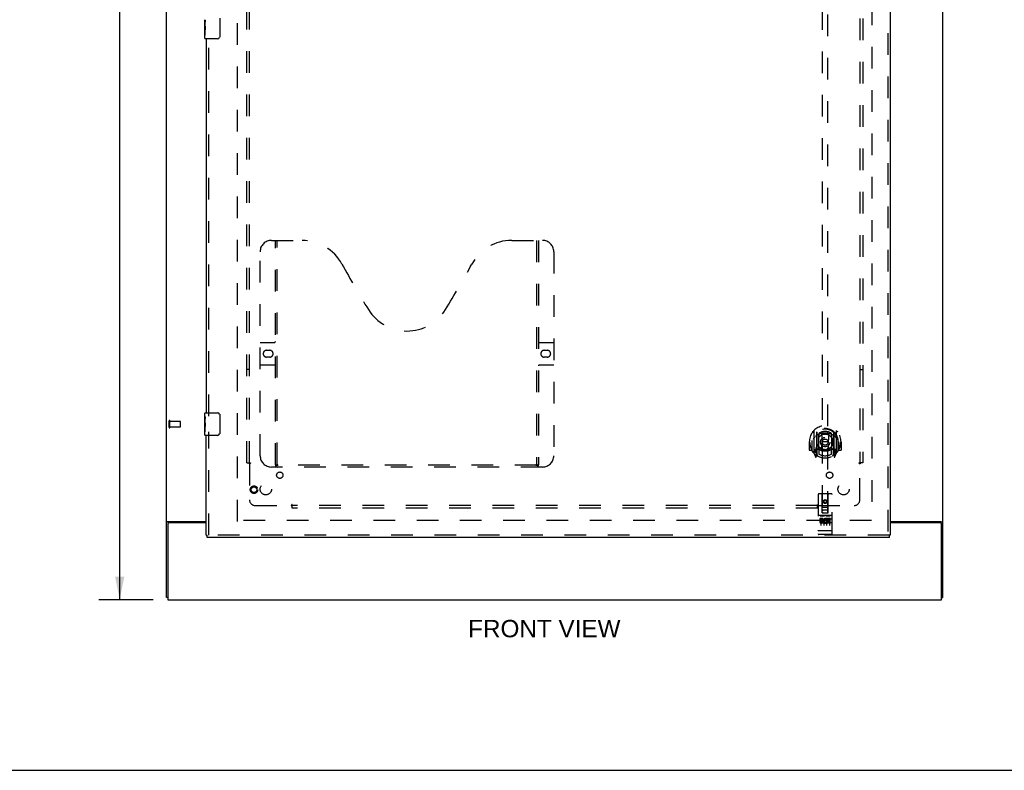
# Model space of a CAD drawing. Header units: inches. Extents: x 0 to 174, y 0 to 112.
# Tile 2 of 29: x 43 to 87, y 0 to 33. Entities that reach past the tile are written whole.
import ezdxf

# ---------------------------------------------------------------- set-up
doc = ezdxf.new("R2010")
doc.units = ezdxf.units.IN
doc.header["$LTSCALE"] = 9.560375
doc.header["$MEASUREMENT"] = 0
doc.linetypes.add('HIDDEN', pattern=[0.2, 0.1, -0.1])
doc.layers.get('0').update_dxf_attribs({"linetype": 'CONTINUOUS'})
for name, color, linetype in [('DEFAULT_2', 8, 'HIDDEN'), ('DIMENSIONS', 7, 'CONTINUOUS'), ('DOOR_ASSEMBLY', 7, 'CONTINUOUS'), ('SUBPANEL', 7, 'CONTINUOUS')]:
    doc.layers.add(name, color=color, linetype=linetype)
doc.styles.get("Standard").update_dxf_attribs({"font": 'arial.ttf'})
doc.dimstyles.new('DIMSTYLE_1', dxfattribs={"dimtxt": 0.766875, "dimasz": 1.0225, "dimexe": 0.09, "dimexo": 0.07, "dimgap": 0.0375, "dimtad": 0, "dimtih": 1, "dimtoh": 1, "dimzin": 4, "dimdsep": 46, "dimtxsty": 'Standard', "dimblk": '_FILLED', "dimblk1": '_FILLED', "dimblk2": '_FILLED', "dimcen": 0.09, "dimadec": 3, "dimazin": 1, "dimtfac": 1, "dimtdec": 3, "dimtofl": 0, "dimtmove": 0, "dimatfit": 3, "dimldrblk": '_FILLED', "dimfxl": 0, "dimtolj": 1, "dimtzin": 4, "dimarcsym": 0})

# ---------------------------------------------------------------- blocks, each defined once
blk = doc.blocks.new('_FILLED')
at = {"color": 0, "linetype": 'ByBlock'}
blk.add_solid([(0, 0), (-1, 0.2), (-1, -0.2)], dxfattribs=at)
blk = doc.blocks.new('*D9')
at = {"layer": 'DIMENSIONS', "color": 2, "linetype": 'Continuous'}
for p, q in [((49.34, 75.526), (46.95, 75.526)), ((47.87, 75.526), (47.87, 42.293)), ((47.87, 7.526), (47.87, 40.759)), ((49.34, 7.526), (46.95, 7.526))]:
    blk.add_line(p, q, dxfattribs=at)
at = {"layer": 'DIMENSIONS', "color": 2, "linetype": 'Continuous', "xscale": 1.0225, "yscale": 1.0225, "zscale": 1.0225}
for p, rotation in [((47.87, 75.526), 90), ((47.87, 7.526), 270)]:
    blk.add_blockref('_FILLED', p, dxfattribs=dict(at, rotation=rotation))
at = {"layer": 'DIMENSIONS', "color": 2, "linetype": 'Continuous', "insert": (47.87, 41.91), "char_height": 0.7669, "width": 2.67979, "attachment_point": 2, "line_spacing_factor": 0.9}
blk.add_mtext('68.00', dxfattribs=at)

msp = doc.modelspace()

# ---------------------------------------------------------------- linework, layer by layer
at = {"color": 3, "linetype": 'Continuous'}
for p, q in [((49.943, 7.63), (49.943, 75.422)), ((84.193, 7.63), (84.193, 75.422)), ((49.989, 10.963), (49.978, 10.959)), ((50.013, 10.974), (51.693, 10.974)), ((51.693, 10.922), (50.055, 10.922)), ((81.881, 10.974), (84.123, 10.974)), ((84.081, 10.922), (81.881, 10.922)), ((49.995, 10.862), (49.995, 7.526)), ((84.141, 7.526), (84.141, 10.862)), ((49.995, 7.526), (84.141, 7.526))]:
    msp.add_line(p, q, dxfattribs=at)
at = {"color": 7, "linetype": 'Continuous'}
for p, q in [((49.995, 7.63), (49.943, 7.63)), ((84.141, 7.63), (84.193, 7.63)), ((0, 0), (173.825, 0))]:
    msp.add_line(p, q, dxfattribs=at)
at = {"color": 3, "linetype": 'Continuous'}
for points in [[(49.978, 10.959), (49.974, 10.958), (49.971, 10.957), (49.967, 10.956), (49.964, 10.954), (49.961, 10.953), (49.958, 10.952), (49.956, 10.95), (49.953, 10.949), (49.951, 10.947), (49.949, 10.946), (49.948, 10.944), (49.946, 10.942), (49.945, 10.941), (49.944, 10.939), (49.944, 10.937), (49.943, 10.936), (49.943, 10.934)], [(50.013, 10.974), (50.011, 10.973), (50.009, 10.971), (50.007, 10.97), (50.004, 10.969), (50, 10.967), (49.997, 10.966), (49.993, 10.964), (49.989, 10.963)], [(84.123, 10.974), (84.125, 10.973), (84.128, 10.971), (84.13, 10.97), (84.133, 10.969), (84.136, 10.967), (84.14, 10.966), (84.143, 10.964), (84.147, 10.963), (84.159, 10.959)], [(84.159, 10.959), (84.162, 10.958), (84.166, 10.957), (84.169, 10.956), (84.173, 10.954), (84.175, 10.953), (84.178, 10.952), (84.181, 10.95), (84.183, 10.949), (84.186, 10.947), (84.187, 10.946), (84.189, 10.944), (84.19, 10.942), (84.191, 10.941), (84.192, 10.939), (84.193, 10.937), (84.193, 10.936), (84.193, 10.934)]]:
    msp.add_lwpolyline(points, dxfattribs=at)
for centre, start, end in [((50.055, 10.862), 90, 180), ((84.081, 10.862), 0, 90)]:
    msp.add_arc(centre, 0.06, start, end, dxfattribs=at)
at = {"layer": 'DEFAULT_2', "color": 8, "linetype": 'HIDDEN'}
for p, q in [((53.068, 10.974), (53.068, 72.078)), ((81.068, 72.078), (81.068, 10.974)), ((50.047, 15.134), (50.047, 15.418)), ((50.09, 15.134), (50.09, 15.418)), ((50.09, 15.4), (50.537, 15.4)), ((50.547, 15.162), (50.547, 15.39)), ((50.09, 15.152), (50.537, 15.152)), ((81.054, 11.026), (53.082, 11.026))]:
    msp.add_line(p, q, dxfattribs=at)
for centre, radius, start, end in [((50.069, 15.418), 0.0215, 360, 180), ((50.537, 15.39), 0.01, 360, 90), ((50.069, 15.134), 0.0215, 180, 0), ((50.537, 15.162), 0.01, 270, 0)]:
    msp.add_arc(centre, radius, start, end, dxfattribs=at)
at = {"layer": 'DOOR_ASSEMBLY', "color": 8, "linetype": 'HIDDEN'}
for p, q in [((81.777, 72.672), (81.777, 10.38)), ((78.881, 39.356), (78.881, 11.354)), ((79.131, 11.354), (79.131, 39.356)), ((51.797, 15.621), (51.797, 32.431)), ((54.567, 23.38), (55.922, 23.38)), ((54.742, 13.47), (54.742, 23.38)), ((54.822, 13.5), (54.822, 23.38)), ((65.172, 23.38), (66.527, 23.38)), ((66.272, 23.38), (66.272, 13.5)), ((66.352, 23.38), (66.352, 13.47)), ((54.067, 13.88), (54.067, 22.88)), ((67.027, 22.88), (67.027, 13.88)), ((54.067, 18.88), (54.702, 18.88)), ((66.392, 18.88), (67.027, 18.88)), ((54.354, 18.53), (54.491, 18.53)), ((66.604, 18.53), (66.741, 18.53)), ((54.702, 17.88), (54.067, 17.88)), ((54.491, 18.23), (54.354, 18.23)), ((67.027, 17.88), (66.392, 17.88)), ((66.741, 18.23), (66.604, 18.23)), ((51.797, 10.38), (51.797, 14.931)), ((78.506, 14.982), (78.506, 14.014)), ((78.623, 14.928), (78.623, 13.912)), ((78.631, 14.903), (78.631, 13.9)), ((78.723, 14.18), (78.723, 14.811)), ((78.731, 14.863), (78.731, 14.76)), ((78.843, 14.837), (78.873, 14.498)), ((79.169, 14.837), (79.138, 14.498)), ((79.281, 14.76), (79.281, 14.863)), ((79.288, 14.811), (79.288, 14.18)), ((79.381, 14.903), (79.381, 13.9)), ((79.388, 14.928), (79.388, 13.912)), ((79.506, 14.014), (79.506, 14.982)), ((78.321, 14.498), (78.306, 14.498)), ((78.306, 14.498), (78.306, 14.125)), ((78.423, 14.498), (78.438, 14.498)), ((78.423, 14.498), (78.423, 14.11)), ((78.431, 14.544), (78.431, 14.547)), ((78.431, 14.087), (78.431, 14.544)), ((78.843, 14.154), (78.873, 14.498)), ((79.138, 14.498), (78.873, 14.498)), ((79.169, 14.154), (79.138, 14.498)), ((79.588, 14.498), (79.573, 14.498)), ((79.581, 14.544), (79.581, 14.547)), ((79.581, 14.087), (79.581, 14.544)), ((79.588, 14.498), (79.588, 14.11)), ((79.706, 14.498), (79.691, 14.498)), ((79.706, 14.498), (79.706, 14.125)), ((78.423, 14.11), (78.321, 14.11)), ((78.423, 14.11), (78.431, 14.125)), ((78.51, 14.003), (78.58, 13.828)), ((78.623, 14.169), (78.563, 14.169)), ((78.563, 14.169), (78.563, 14.019)), ((78.563, 14.019), (78.631, 14.019)), ((78.601, 14.072), (78.572, 14.026)), ((78.602, 13.908), (78.606, 13.905)), ((78.609, 13.831), (78.623, 13.912)), ((78.701, 13.85), (78.631, 13.959)), ((78.633, 14.132), (78.633, 13.925)), ((78.723, 14.17), (78.651, 14.17)), ((78.719, 14.152), (78.653, 14.152)), ((78.731, 14.199), (78.731, 13.947)), ((79.281, 13.947), (79.281, 14.199)), ((79.361, 14.17), (79.288, 14.17)), ((79.358, 14.152), (79.293, 14.152)), ((79.381, 13.959), (79.311, 13.85)), ((79.378, 13.925), (79.378, 14.132)), ((79.381, 14.019), (79.448, 14.019)), ((79.448, 14.169), (79.388, 14.169)), ((79.388, 13.912), (79.403, 13.831)), ((79.409, 13.908), (79.41, 13.908)), ((79.41, 13.908), (79.41, 13.908)), ((79.41, 13.908), (79.41, 13.908)), ((79.44, 14.026), (79.411, 14.072)), ((79.431, 13.828), (79.501, 14.003)), ((79.448, 14.019), (79.448, 14.169)), ((79.58, 14.125), (79.588, 14.11)), ((79.691, 14.11), (79.588, 14.11)), ((66.527, 13.38), (54.567, 13.38)), ((66.269, 13.46), (54.826, 13.46)), ((79.288, 12.194), (78.723, 12.194)), ((78.693, 12.164), (78.693, 10.439)), ((78.879, 11.354), (78.876, 12.164)), ((79.006, 11.926), (78.943, 11.89)), ((78.943, 11.89), (78.953, 11.884)), ((78.943, 11.89), (78.943, 11.818)), ((78.943, 11.818), (78.953, 11.824)), ((78.943, 11.818), (79.006, 11.782)), ((79.006, 11.915), (78.953, 11.884)), ((78.953, 11.884), (78.953, 11.824)), ((78.953, 11.824), (79.006, 11.794)), ((79.068, 11.89), (79.006, 11.926)), ((79.006, 11.926), (79.006, 11.915)), ((79.058, 11.884), (79.006, 11.915)), ((79.006, 11.794), (79.058, 11.824)), ((79.006, 11.782), (79.068, 11.818)), ((79.006, 11.782), (79.006, 11.794)), ((79.068, 11.89), (79.058, 11.884)), ((79.058, 11.824), (79.058, 11.884)), ((79.068, 11.818), (79.058, 11.824)), ((79.068, 11.818), (79.068, 11.89)), ((79.132, 11.354), (79.136, 12.164)), ((79.318, 10.439), (79.318, 12.164)), ((78.878, 11.604), (79.133, 11.604)), ((78.879, 11.354), (78.901, 11.354)), ((78.901, 11.354), (79.111, 11.354)), ((79.091, 11.479), (78.921, 11.479)), ((79.111, 11.354), (79.132, 11.354)), ((79.288, 11.237), (78.723, 11.237)), ((78.861, 11.115), (78.769, 11.115)), ((78.769, 11.115), (78.769, 11.072)), ((78.861, 11.072), (78.769, 11.072)), ((78.795, 11.221), (78.967, 11.221)), ((78.818, 11.106), (78.818, 10.8)), ((78.865, 11.029), (78.819, 11.029)), ((78.861, 10.988), (78.833, 10.988)), ((78.925, 10.944), (78.833, 10.944)), ((78.925, 10.902), (78.833, 10.902)), ((78.925, 10.944), (78.925, 10.902)), ((78.943, 11.106), (78.943, 10.8)), ((79.045, 11.221), (79.217, 11.221)), ((79.057, 10.95), (79.074, 10.911)), ((79.068, 11.106), (79.068, 10.8)), ((79.082, 11.079), (79.069, 11.061)), ((79.078, 11.104), (79.082, 11.103)), ((79.238, 11.115), (79.082, 11.115)), ((79.082, 11.115), (79.082, 11.103)), ((79.082, 11.079), (79.082, 10.902)), ((79.238, 10.902), (79.082, 10.902)), ((79.238, 11.072), (79.124, 11.072)), ((79.124, 11.072), (79.124, 11.029)), ((79.216, 11.029), (79.124, 11.029)), ((79.216, 10.986), (79.124, 10.986)), ((79.124, 10.986), (79.124, 10.944)), ((79.238, 10.944), (79.124, 10.944)), ((79.193, 11.106), (79.193, 10.8)), ((79.216, 11.029), (79.216, 10.986)), ((79.238, 11.115), (79.238, 11.072)), ((79.238, 10.944), (79.238, 10.902)), ((78.711, 10.568), (78.71, 10.568)), ((78.711, 10.567), (78.711, 10.568)), ((78.712, 10.567), (78.711, 10.567)), ((78.713, 10.567), (78.712, 10.567)), ((78.715, 10.567), (78.714, 10.567)), ((78.716, 10.567), (78.715, 10.567)), ((78.717, 10.567), (78.716, 10.567)), ((78.718, 10.567), (78.717, 10.567)), ((78.717, 10.567), (78.717, 10.567)), ((78.719, 10.567), (78.718, 10.567)), ((78.72, 10.567), (78.719, 10.567)), ((78.721, 10.567), (78.72, 10.567)), ((78.722, 10.567), (78.721, 10.567)), ((78.723, 10.567), (78.722, 10.567)), ((79.289, 10.567), (78.723, 10.567)), ((78.723, 10.567), (78.723, 10.567)), ((79.289, 10.567), (79.29, 10.567)), ((79.29, 10.567), (79.291, 10.567)), ((79.29, 10.567), (79.29, 10.567)), ((79.291, 10.567), (79.292, 10.567)), ((79.292, 10.567), (79.293, 10.567)), ((79.293, 10.567), (79.294, 10.567)), ((79.294, 10.567), (79.295, 10.567)), ((79.295, 10.567), (79.296, 10.567)), ((79.295, 10.567), (79.295, 10.567)), ((79.296, 10.567), (79.297, 10.567)), ((79.297, 10.567), (79.298, 10.567)), ((79.298, 10.567), (79.299, 10.567)), ((79.299, 10.567), (79.3, 10.567)), ((79.299, 10.567), (79.299, 10.567)), ((79.3, 10.567), (79.301, 10.568)), ((79.301, 10.568), (79.302, 10.568)), ((79.302, 10.568), (79.302, 10.568)), ((81.839, 10.38), (51.735, 10.38)), ((79.288, 10.409), (78.723, 10.409))]:
    msp.add_line(p, q, dxfattribs=at)
at = {"layer": 'DOOR_ASSEMBLY', "color": 3, "linetype": 'Continuous'}
for p, q in [((81.881, 72.672), (81.881, 10.38)), ((51.693, 32.276), (51.693, 15.776)), ((51.693, 10.38), (51.693, 14.776)), ((81.839, 10.276), (51.735, 10.276))]:
    msp.add_line(p, q, dxfattribs=at)
at = {"layer": 'DOOR_ASSEMBLY', "color": 7, "linetype": 'Continuous'}
for p, q in [((51.633, 32.858), (51.633, 33.115)), ((51.639, 33.059), (51.633, 33.059)), ((51.64, 32.891), (51.64, 33.028)), ((52.288, 33.176), (52.288, 32.376)), ((51.633, 32.891), (51.64, 32.891)), ((51.633, 32.291), (51.633, 32.855)), ((51.635, 32.829), (51.633, 32.829)), ((51.633, 32.697), (51.639, 32.697)), ((51.633, 32.661), (51.64, 32.661)), ((51.633, 32.598), (51.64, 32.598)), ((51.64, 32.431), (51.64, 32.661)), ((51.633, 32.431), (51.64, 32.431)), ((52.188, 32.276), (51.648, 32.276)), ((51.633, 15.616), (51.633, 15.761)), ((51.648, 15.776), (52.188, 15.776)), ((52.288, 15.676), (52.288, 14.876)), ((51.633, 15.358), (51.633, 15.615)), ((51.639, 15.559), (51.633, 15.559)), ((51.633, 15.391), (51.64, 15.391)), ((51.633, 14.791), (51.633, 15.355)), ((51.635, 15.329), (51.633, 15.329)), ((51.64, 15.391), (51.64, 15.528)), ((51.633, 15.197), (51.639, 15.197)), ((51.633, 15.161), (51.64, 15.161)), ((51.633, 15.098), (51.64, 15.098)), ((51.633, 14.931), (51.64, 14.931)), ((51.64, 14.931), (51.64, 15.161)), ((52.188, 14.776), (51.648, 14.776)), ((51.693, 10.38), (51.735, 10.38)), ((51.735, 10.276), (51.735, 10.38)), ((81.881, 10.38), (81.839, 10.38)), ((81.839, 10.276), (81.839, 10.38))]:
    msp.add_line(p, q, dxfattribs=at)
for points in [[(51.633, 33.116), (51.634, 33.112), (51.634, 33.107), (51.634, 33.102), (51.635, 33.096), (51.636, 33.089), (51.637, 33.081), (51.638, 33.073), (51.639, 33.064)], [(51.639, 33.064), (51.639, 33.056), (51.64, 33.046), (51.64, 33.037), (51.64, 33.028)], [(51.633, 32.858), (51.634, 32.85), (51.634, 32.841), (51.635, 32.831)], [(51.635, 32.831), (51.636, 32.82), (51.637, 32.809), (51.638, 32.797), (51.638, 32.785), (51.639, 32.773), (51.64, 32.76), (51.64, 32.747), (51.64, 32.734), (51.64, 32.721), (51.64, 32.709), (51.639, 32.696), (51.638, 32.684), (51.638, 32.672)], [(52.288, 32.376), (52.288, 32.37), (52.287, 32.364), (52.287, 32.358), (52.285, 32.352), (52.284, 32.346), (52.282, 32.34)], [(52.282, 15.712), (52.284, 15.707), (52.285, 15.701), (52.287, 15.695), (52.287, 15.689), (52.288, 15.683), (52.288, 15.676)], [(51.633, 15.616), (51.634, 15.612), (51.634, 15.607), (51.634, 15.602), (51.635, 15.596), (51.636, 15.589), (51.637, 15.581), (51.638, 15.573), (51.639, 15.564)], [(51.633, 15.358), (51.634, 15.35), (51.634, 15.341), (51.635, 15.331)], [(51.635, 15.331), (51.636, 15.32), (51.637, 15.309), (51.638, 15.297), (51.638, 15.285), (51.639, 15.273), (51.64, 15.26), (51.64, 15.247), (51.64, 15.234), (51.64, 15.221), (51.64, 15.209), (51.639, 15.196), (51.638, 15.184), (51.638, 15.172)], [(51.639, 15.564), (51.639, 15.556), (51.64, 15.546), (51.64, 15.537), (51.64, 15.528)], [(52.288, 14.876), (52.288, 14.87), (52.287, 14.864), (52.287, 14.858), (52.285, 14.852), (52.284, 14.846), (52.282, 14.84)]]:
    msp.add_lwpolyline(points, dxfattribs=at)
at = {"layer": 'DOOR_ASSEMBLY', "color": 8, "linetype": 'HIDDEN'}
for points in [[(78.46, 14.937), (78.461, 14.937), (78.462, 14.938), (78.463, 14.939), (78.463, 14.94), (78.464, 14.941), (78.465, 14.942), (78.465, 14.942), (78.466, 14.943), (78.467, 14.944), (78.468, 14.945), (78.468, 14.945), (78.469, 14.946), (78.47, 14.947), (78.471, 14.947), (78.472, 14.948), (78.472, 14.949), (78.473, 14.949), (78.474, 14.95), (78.475, 14.951), (78.476, 14.951), (78.477, 14.952), (78.477, 14.953), (78.478, 14.953), (78.479, 14.954), (78.48, 14.954), (78.481, 14.955), (78.482, 14.955), (78.483, 14.956), (78.484, 14.956), (78.485, 14.957), (78.485, 14.957), (78.486, 14.958), (78.487, 14.958), (78.488, 14.958)], [(78.818, 14.855), (78.823, 14.856), (78.829, 14.858), (78.834, 14.859), (78.84, 14.86), (78.845, 14.862), (78.85, 14.863), (78.856, 14.864), (78.861, 14.865), (78.867, 14.866), (78.872, 14.867), (78.878, 14.869), (78.883, 14.87), (78.889, 14.87), (78.894, 14.871), (78.9, 14.872), (78.905, 14.873), (78.911, 14.874), (78.917, 14.875), (78.922, 14.875), (78.928, 14.876), (78.933, 14.877), (78.939, 14.877), (78.944, 14.878), (78.95, 14.878), (78.956, 14.879), (78.961, 14.879), (78.967, 14.879), (78.972, 14.88), (78.978, 14.88), (78.983, 14.88), (78.989, 14.88), (78.995, 14.88), (79, 14.88), (79.006, 14.88), (79.011, 14.88), (79.017, 14.88), (79.023, 14.88), (79.028, 14.88), (79.034, 14.88), (79.039, 14.88), (79.045, 14.879), (79.051, 14.879), (79.056, 14.879), (79.062, 14.878), (79.067, 14.878), (79.073, 14.877), (79.078, 14.877), (79.084, 14.876), (79.09, 14.875), (79.095, 14.875), (79.101, 14.874), (79.106, 14.873), (79.112, 14.872), (79.117, 14.871), (79.123, 14.87), (79.128, 14.87), (79.134, 14.869), (79.139, 14.867), (79.145, 14.866), (79.15, 14.865), (79.156, 14.864), (79.161, 14.863), (79.167, 14.862), (79.172, 14.86), (79.178, 14.859), (79.183, 14.858), (79.188, 14.856), (79.194, 14.855)], [(79.523, 14.958), (79.524, 14.958), (79.525, 14.958), (79.526, 14.957), (79.527, 14.957), (79.528, 14.956), (79.529, 14.956), (79.53, 14.955), (79.531, 14.955), (79.532, 14.954), (79.532, 14.954), (79.533, 14.953), (79.534, 14.953), (79.535, 14.952), (79.536, 14.951), (79.537, 14.951), (79.538, 14.95), (79.538, 14.949), (79.539, 14.949), (79.54, 14.948), (79.541, 14.947), (79.542, 14.947), (79.542, 14.946), (79.543, 14.945), (79.544, 14.945), (79.545, 14.944), (79.546, 14.943), (79.546, 14.942), (79.547, 14.942), (79.548, 14.941), (79.548, 14.94), (79.549, 14.939), (79.55, 14.938), (79.551, 14.937), (79.551, 14.937)], [(78.552, 14.713), (78.55, 14.712), (78.549, 14.71), (78.547, 14.709), (78.545, 14.707), (78.544, 14.706), (78.542, 14.704), (78.54, 14.703), (78.539, 14.701), (78.537, 14.699), (78.535, 14.697), (78.533, 14.695), (78.531, 14.693), (78.53, 14.691), (78.528, 14.689), (78.526, 14.687), (78.524, 14.684), (78.522, 14.682), (78.519, 14.679), (78.517, 14.677), (78.515, 14.674), (78.513, 14.671), (78.511, 14.668), (78.508, 14.665), (78.506, 14.662), (78.504, 14.658), (78.501, 14.655), (78.499, 14.651), (78.496, 14.648), (78.494, 14.644), (78.491, 14.64), (78.488, 14.635), (78.485, 14.631), (78.482, 14.626), (78.48, 14.622), (78.476, 14.616), (78.473, 14.611)], [(79.538, 14.611), (79.535, 14.616), (79.532, 14.622), (79.529, 14.626), (79.526, 14.631), (79.524, 14.635), (79.521, 14.64), (79.518, 14.644), (79.516, 14.648), (79.513, 14.651), (79.511, 14.655), (79.508, 14.658), (79.506, 14.662), (79.503, 14.665), (79.501, 14.668), (79.499, 14.671), (79.497, 14.674), (79.494, 14.677), (79.492, 14.679), (79.49, 14.682), (79.488, 14.684), (79.486, 14.687), (79.484, 14.689), (79.482, 14.691), (79.48, 14.693), (79.478, 14.695), (79.477, 14.697), (79.475, 14.699), (79.473, 14.701), (79.471, 14.703), (79.47, 14.704), (79.468, 14.706), (79.466, 14.707), (79.465, 14.709), (79.463, 14.71), (79.462, 14.712), (79.46, 14.713)], [(78.488, 14.037), (78.487, 14.038), (78.486, 14.038), (78.485, 14.038), (78.485, 14.039), (78.484, 14.039), (78.483, 14.04), (78.482, 14.04), (78.481, 14.041), (78.48, 14.041), (78.479, 14.042), (78.478, 14.043), (78.477, 14.043), (78.477, 14.044), (78.476, 14.044), (78.475, 14.045), (78.474, 14.046), (78.473, 14.046), (78.472, 14.047), (78.472, 14.048), (78.471, 14.048), (78.47, 14.049), (78.469, 14.05), (78.468, 14.05), (78.468, 14.051), (78.467, 14.052), (78.466, 14.053), (78.465, 14.053), (78.465, 14.054), (78.464, 14.055), (78.463, 14.056), (78.463, 14.057), (78.462, 14.057), (78.461, 14.058), (78.46, 14.059)], [(79.551, 14.059), (79.551, 14.058), (79.55, 14.057), (79.549, 14.057), (79.548, 14.056), (79.548, 14.055), (79.547, 14.054), (79.546, 14.053), (79.546, 14.053), (79.545, 14.052), (79.544, 14.051), (79.543, 14.05), (79.542, 14.05), (79.542, 14.049), (79.541, 14.048), (79.54, 14.048), (79.539, 14.047), (79.538, 14.046), (79.538, 14.046), (79.537, 14.045), (79.536, 14.044), (79.535, 14.044), (79.534, 14.043), (79.533, 14.043), (79.532, 14.042), (79.532, 14.041), (79.531, 14.041), (79.53, 14.04), (79.529, 14.04), (79.528, 14.039), (79.527, 14.039), (79.526, 14.038), (79.525, 14.038), (79.524, 14.038), (79.523, 14.037)], [(54.732, 13.5), (54.748, 13.489), (54.764, 13.48), (54.78, 13.472), (54.796, 13.466), (54.811, 13.462), (54.826, 13.46)], [(66.269, 13.46), (66.284, 13.462), (66.299, 13.466), (66.314, 13.472), (66.33, 13.48), (66.346, 13.489), (66.362, 13.5)], [(78.788, 11.22), (78.788, 11.22), (78.789, 11.22), (78.789, 11.22), (78.789, 11.22), (78.789, 11.22), (78.789, 11.22), (78.789, 11.22), (78.789, 11.22), (78.789, 11.22), (78.789, 11.22), (78.789, 11.22), (78.79, 11.22), (78.79, 11.22), (78.79, 11.22), (78.79, 11.22), (78.79, 11.22), (78.79, 11.22), (78.79, 11.22), (78.79, 11.22), (78.79, 11.22), (78.791, 11.22), (78.791, 11.22), (78.791, 11.22), (78.791, 11.221), (78.791, 11.221), (78.791, 11.221), (78.791, 11.221), (78.792, 11.221), (78.792, 11.221), (78.792, 11.221), (78.792, 11.221), (78.792, 11.221), (78.792, 11.221), (78.793, 11.221), (78.793, 11.221), (78.793, 11.221), (78.793, 11.221), (78.793, 11.221), (78.794, 11.221), (78.794, 11.221), (78.794, 11.221), (78.794, 11.221), (78.794, 11.221), (78.795, 11.221), (78.795, 11.221)], [(78.967, 11.221), (78.967, 11.221), (78.967, 11.221), (78.967, 11.221), (78.968, 11.221), (78.968, 11.221), (78.968, 11.221), (78.968, 11.221), (78.968, 11.221), (78.969, 11.221), (78.969, 11.221), (78.969, 11.221), (78.969, 11.221), (78.969, 11.221), (78.969, 11.221), (78.97, 11.221), (78.97, 11.221), (78.97, 11.221), (78.97, 11.221), (78.97, 11.221), (78.97, 11.221), (78.971, 11.221), (78.971, 11.221), (78.971, 11.22), (78.971, 11.22), (78.971, 11.22), (78.971, 11.22), (78.971, 11.22), (78.971, 11.22), (78.972, 11.22), (78.972, 11.22), (78.972, 11.22), (78.972, 11.22), (78.972, 11.22), (78.972, 11.22), (78.972, 11.22), (78.972, 11.22), (78.972, 11.22), (78.973, 11.22), (78.973, 11.22), (78.973, 11.22), (78.973, 11.22), (78.973, 11.22), (78.973, 11.22), (78.973, 11.22), (78.973, 11.22), (78.973, 11.22)], [(79.038, 11.22), (79.038, 11.22), (79.039, 11.22), (79.039, 11.22), (79.039, 11.22), (79.039, 11.22), (79.039, 11.22), (79.039, 11.22), (79.039, 11.22), (79.039, 11.22), (79.039, 11.22), (79.039, 11.22), (79.04, 11.22), (79.04, 11.22), (79.04, 11.22), (79.04, 11.22), (79.04, 11.22), (79.04, 11.22), (79.04, 11.22), (79.04, 11.22), (79.04, 11.22), (79.041, 11.22), (79.041, 11.22), (79.041, 11.22), (79.041, 11.221), (79.041, 11.221), (79.041, 11.221), (79.041, 11.221), (79.042, 11.221), (79.042, 11.221), (79.042, 11.221), (79.042, 11.221), (79.042, 11.221), (79.042, 11.221), (79.043, 11.221), (79.043, 11.221), (79.043, 11.221), (79.043, 11.221), (79.043, 11.221), (79.044, 11.221), (79.044, 11.221), (79.044, 11.221), (79.044, 11.221), (79.044, 11.221), (79.045, 11.221), (79.045, 11.221)], [(79.217, 11.221), (79.217, 11.221), (79.217, 11.221), (79.217, 11.221), (79.218, 11.221), (79.218, 11.221), (79.218, 11.221), (79.218, 11.221), (79.218, 11.221), (79.219, 11.221), (79.219, 11.221), (79.219, 11.221), (79.219, 11.221), (79.219, 11.221), (79.219, 11.221), (79.22, 11.221), (79.22, 11.221), (79.22, 11.221), (79.22, 11.221), (79.22, 11.221), (79.22, 11.221), (79.221, 11.221), (79.221, 11.221), (79.221, 11.22), (79.221, 11.22), (79.221, 11.22), (79.221, 11.22), (79.221, 11.22), (79.221, 11.22), (79.222, 11.22), (79.222, 11.22), (79.222, 11.22), (79.222, 11.22), (79.222, 11.22), (79.222, 11.22), (79.222, 11.22), (79.222, 11.22), (79.223, 11.22), (79.223, 11.22), (79.223, 11.22), (79.223, 11.22), (79.223, 11.22), (79.223, 11.22), (79.223, 11.22), (79.223, 11.22), (79.223, 11.22), (79.223, 11.22)], [(78.71, 10.568), (78.709, 10.568), (78.709, 10.568), (78.708, 10.568), (78.708, 10.568), (78.708, 10.568), (78.707, 10.568), (78.707, 10.568), (78.707, 10.568), (78.706, 10.568), (78.706, 10.568), (78.706, 10.568), (78.705, 10.568), (78.705, 10.568), (78.705, 10.568), (78.704, 10.569), (78.704, 10.569), (78.704, 10.569), (78.703, 10.569), (78.703, 10.569), (78.703, 10.569), (78.702, 10.569), (78.702, 10.569), (78.702, 10.569), (78.702, 10.569), (78.701, 10.569), (78.701, 10.569), (78.701, 10.569), (78.7, 10.569), (78.7, 10.57), (78.7, 10.57), (78.7, 10.57), (78.699, 10.57), (78.699, 10.57), (78.699, 10.57), (78.699, 10.57), (78.698, 10.57), (78.698, 10.57), (78.698, 10.57), (78.698, 10.57), (78.698, 10.57), (78.697, 10.571), (78.697, 10.571), (78.697, 10.571), (78.697, 10.571), (78.697, 10.571), (78.696, 10.571), (78.696, 10.571), (78.696, 10.571), (78.696, 10.571), (78.696, 10.571), (78.695, 10.572), (78.695, 10.572), (78.695, 10.572), (78.695, 10.572), (78.695, 10.572), (78.695, 10.572), (78.695, 10.572), (78.695, 10.572), (78.694, 10.572), (78.694, 10.572), (78.694, 10.573), (78.694, 10.573), (78.694, 10.573), (78.694, 10.573), (78.694, 10.573), (78.694, 10.573), (78.694, 10.573), (78.694, 10.573), (78.694, 10.573), (78.694, 10.573), (78.693, 10.574), (78.693, 10.574), (78.693, 10.574), (78.693, 10.574), (78.693, 10.574), (78.693, 10.574), (78.693, 10.574), (78.693, 10.574)], [(78.714, 10.567), (78.713, 10.567), (78.713, 10.567)], [(79.302, 10.568), (79.303, 10.568), (79.303, 10.568), (79.304, 10.568), (79.304, 10.568), (79.304, 10.568), (79.305, 10.568), (79.305, 10.568), (79.305, 10.568), (79.306, 10.568), (79.306, 10.568), (79.306, 10.568), (79.307, 10.568), (79.307, 10.568), (79.307, 10.569), (79.308, 10.569), (79.308, 10.569), (79.308, 10.569), (79.309, 10.569), (79.309, 10.569), (79.309, 10.569), (79.31, 10.569), (79.31, 10.569), (79.31, 10.569), (79.31, 10.569), (79.311, 10.569), (79.311, 10.569), (79.311, 10.569), (79.312, 10.57), (79.312, 10.57), (79.312, 10.57), (79.312, 10.57), (79.313, 10.57), (79.313, 10.57), (79.313, 10.57), (79.313, 10.57), (79.314, 10.57), (79.314, 10.57), (79.314, 10.57), (79.314, 10.57), (79.314, 10.571), (79.315, 10.571), (79.315, 10.571), (79.315, 10.571), (79.315, 10.571), (79.315, 10.571), (79.316, 10.571), (79.316, 10.571), (79.316, 10.571), (79.316, 10.571), (79.316, 10.572), (79.316, 10.572), (79.317, 10.572), (79.317, 10.572), (79.317, 10.572), (79.317, 10.572), (79.317, 10.572), (79.317, 10.572), (79.317, 10.572), (79.317, 10.572), (79.318, 10.573), (79.318, 10.573), (79.318, 10.573), (79.318, 10.573), (79.318, 10.573), (79.318, 10.573), (79.318, 10.573), (79.318, 10.573), (79.318, 10.573), (79.318, 10.573), (79.318, 10.574), (79.318, 10.574), (79.318, 10.574), (79.318, 10.574), (79.318, 10.574), (79.318, 10.574), (79.318, 10.574), (79.318, 10.574)]]:
    msp.add_lwpolyline(points, dxfattribs=at)
for centre, radius in [((79.006, 14.48), 0.35), ((79.006, 14.48), 0.335), ((79.006, 14.48), 0.205), ((79.006, 14.48), 0.133), ((53.797, 12.38), 0.164), ((53.797, 12.38), 0.124), ((79.006, 11.854), 0.085), ((79.006, 11.854), 0.0845)]:
    msp.add_circle(centre, radius, dxfattribs=at)
at = {"layer": 'DOOR_ASSEMBLY', "color": 7, "linetype": 'Continuous'}
for centre, radius, start, end in [((51.648, 32.291), 0.015, 180, 270), ((52.188, 32.376), 0.1, 270, 338.7946), ((51.648, 15.761), 0.015, 90, 180), ((52.188, 15.676), 0.1, 21.1999, 90), ((51.648, 14.791), 0.015, 180, 270), ((52.188, 14.876), 0.1, 270, 338.7946)]:
    msp.add_arc(centre, radius, start, end, dxfattribs=at)
at = {"layer": 'DOOR_ASSEMBLY', "color": 8, "linetype": 'HIDDEN'}
for centre, radius, start, end in [((54.567, 22.88), 0.5, 90, 180), ((55.922, 21.38), 2, 28.4813, 90), ((65.172, 21.38), 2, 90, 151.5187), ((66.527, 22.88), 0.5, 0, 90), ((92.23, 41.079), 39.307, 208.4813, 211.8705), ((28.864, 41.079), 39.307, 328.1295, 331.5187), ((60.547, 21.38), 2, 211.8705, 328.1295), ((54.702, 18.92), 0.04, 270, 360), ((66.392, 18.92), 0.04, 180, 270), ((54.354, 18.38), 0.15, 90, 270), ((54.491, 18.38), 0.15, 270, 90), ((66.604, 18.38), 0.15, 90, 270), ((66.741, 18.38), 0.15, 270, 90), ((54.702, 17.84), 0.04, 0, 90), ((66.392, 17.84), 0.04, 90, 180), ((79.006, 14.498), 0.7, 305.5126, 234.4874), ((79.006, 14.495), 0.583, 0.2464, 179.7536), ((79.006, 14.47), 0.58, 7.6622, 172.3378), ((78.521, 14.982), 0.015, 135.0748, 180), ((79.006, 14.18), 0.7, 49.529, 130.471), ((78.638, 14.928), 0.015, 130.3587, 180), ((78.651, 14.903), 0.02, 129.3378, 179.9984), ((78.738, 14.811), 0.015, 112.9863, 180), ((79.006, 14.47), 0.48, 55.0461, 124.9539), ((79.006, 14.48), 0.343, 48.8739, 131.1261), ((78.823, 14.835), 0.02, 5.0796, 105.5752), ((79.188, 14.835), 0.02, 74.4248, 174.9204), ((79.273, 14.811), 0.015, 0, 67.0137), ((79.361, 14.903), 0.02, 0, 50.6594), ((79.373, 14.928), 0.015, 0, 49.6413), ((79.491, 14.982), 0.015, 0, 44.9252), ((79.006, 14.498), 0.685, 180, 213.0115), ((78.451, 14.544), 0.02, 172.3378, 180), ((78.761, 14.76), 0.03, 180, 311.1261), ((79.251, 14.76), 0.03, 228.8739, 360), ((79.006, 14.498), 0.685, 326.9885, 360), ((79.561, 14.544), 0.02, 0, 7.6622), ((78.321, 14.125), 0.015, 180, 270), ((78.451, 14.087), 0.02, 180, 215.2961), ((79.006, 14.48), 0.7, 215.2961, 324.7039), ((78.521, 14.014), 0.015, 180, 224.9252), ((78.576, 14.024), 0.005, 147.3208, 270), ((79.006, 14.81), 0.7, 233.2319, 306.7681), ((78.611, 13.944), 0.02, 234.4874, 360), ((78.443, 14.174), 0.188, 327.3208, 360), ((78.613, 13.925), 0.02, 234.7457, 360), ((78.651, 14.15), 0.02, 90, 180), ((78.653, 14.132), 0.02, 90, 180), ((78.719, 14.132), 0.02, 66.536, 90), ((78.738, 14.18), 0.015, 180, 247.0137), ((79.006, 14.792), 0.7, 246.536, 293.464), ((78.761, 14.199), 0.03, 48.8739, 180), ((79.006, 14.48), 0.6, 242.7204, 297.2796), ((79.006, 14.48), 0.343, 228.8739, 311.1261), ((78.823, 14.155), 0.02, 254.3869, 354.9204), ((79.189, 14.155), 0.02, 185.0796, 285.6131), ((79.251, 14.199), 0.03, 0, 131.1261), ((79.273, 14.18), 0.015, 292.9863, 360), ((79.293, 14.132), 0.02, 90, 113.464), ((79.358, 14.132), 0.02, 0, 90), ((79.361, 14.15), 0.02, 0, 90), ((79.398, 13.925), 0.02, 180, 305.2543), ((79.569, 14.174), 0.188, 180, 212.6792), ((79.401, 13.944), 0.02, 180, 305.5126), ((79.436, 14.024), 0.005, 270, 32.6792), ((79.491, 14.014), 0.015, 315.0748, 360), ((79.561, 14.087), 0.02, 324.7039, 360), ((79.691, 14.125), 0.015, 270, 360), ((54.567, 13.88), 0.5, 180, 270), ((54.862, 13.5), 0.04, 180, 270), ((66.232, 13.5), 0.04, 270, 360), ((66.527, 13.88), 0.5, 270, 360), ((78.594, 13.834), 0.015, 201.8041, 350), ((78.651, 13.9), 0.02, 180, 238.5295), ((79.361, 13.9), 0.02, 301.4688, 359.9992), ((79.417, 13.834), 0.015, 190, 338.1959), ((54.832, 13.47), 0.09, 180, 270), ((66.262, 13.47), 0.09, 270, 360), ((78.723, 12.164), 0.03, 90, 180), ((78.846, 12.164), 0.03, 0, 90), ((79.166, 12.164), 0.03, 90, 180), ((79.288, 12.164), 0.03, 0, 90), ((78.921, 11.439), 0.04, 90, 180), ((78.921, 11.394), 0.04, 180, 270), ((79.091, 11.439), 0.04, 0, 90), ((79.091, 11.394), 0.04, 270, 360), ((78.723, 11.267), 0.03, 180, 270), ((78.833, 10.966), 0.0644, 102.2995, 270.0775), ((78.833, 10.966), 0.0219, 89.9011, 270), ((78.861, 11.051), 0.0635, 270, 90), ((78.861, 11.05), 0.0219, 280.307, 90), ((79.032, 11.008), 0.107, 64.2636, 293.4027), ((79.032, 11.008), 0.0639, 54.8895, 293.4026), ((79.288, 11.267), 0.03, 270, 360), ((78.723, 10.439), 0.03, 180, 270), ((79.288, 10.439), 0.03, 270, 360)]:
    msp.add_arc(centre, radius, start, end, dxfattribs=at)
at = {"layer": 'DOOR_ASSEMBLY', "color": 7, "linetype": 'Continuous'}
for centre in [(51.896, 32.692), (51.896, 15.192)]:
    msp.add_ellipse(centre, major_axis=(0.263, 0), ratio=0.432808, start_param=3.141593, end_param=3.321581, dxfattribs=at)
at = {"layer": 'SUBPANEL', "color": 8, "linetype": 'HIDDEN'}
for p, q in [((53.475, 13.558), (53.475, 69.495)), ((53.6, 13.558), (53.6, 69.495)), ((80.537, 69.495), (80.537, 13.558)), ((80.662, 69.495), (80.662, 13.558)), ((53.6, 17.683), (53.475, 17.683)), ((80.537, 17.683), (80.662, 17.683)), ((53.475, 13.558), (53.561, 13.558)), ((53.561, 13.558), (53.64, 13.558)), ((53.581, 13.541), (53.587, 13.534)), ((53.6, 13.522), (53.6, 11.933)), ((80.496, 13.558), (80.576, 13.558)), ((80.537, 11.933), (80.537, 13.522)), ((80.662, 13.558), (80.576, 13.558)), ((53.85, 11.683), (55.439, 11.683)), ((55.475, 11.644), (55.475, 11.723)), ((78.662, 11.683), (55.475, 11.683)), ((55.475, 11.558), (55.475, 11.644)), ((78.662, 11.558), (55.475, 11.558)), ((78.662, 11.644), (78.662, 11.723)), ((78.662, 11.558), (78.662, 11.644)), ((78.679, 11.664), (78.686, 11.67)), ((78.697, 11.683), (80.287, 11.683))]:
    msp.add_line(p, q, dxfattribs=at)
for points in [[(53.561, 13.558), (53.563, 13.556), (53.565, 13.554), (53.567, 13.553), (53.569, 13.551), (53.571, 13.55), (53.573, 13.548), (53.575, 13.547), (53.576, 13.545), (53.578, 13.544), (53.579, 13.542), (53.581, 13.541)], [(53.587, 13.534), (53.589, 13.532), (53.591, 13.53), (53.593, 13.528), (53.595, 13.527), (53.597, 13.525), (53.598, 13.524), (53.6, 13.522)], [(53.619, 13.535), (53.614, 13.532), (53.612, 13.531), (53.61, 13.529), (53.607, 13.528), (53.605, 13.527), (53.603, 13.525), (53.601, 13.524), (53.6, 13.522)], [(53.64, 13.558), (53.64, 13.556), (53.639, 13.554), (53.638, 13.552), (53.637, 13.551), (53.636, 13.549), (53.635, 13.548), (53.634, 13.546), (53.632, 13.545), (53.631, 13.543), (53.629, 13.542), (53.627, 13.541), (53.625, 13.539), (53.623, 13.538), (53.621, 13.536), (53.619, 13.535)], [(80.496, 13.558), (80.497, 13.556), (80.498, 13.554), (80.498, 13.552), (80.499, 13.551), (80.5, 13.549), (80.502, 13.548), (80.503, 13.546), (80.505, 13.545), (80.506, 13.543), (80.508, 13.542), (80.51, 13.541), (80.511, 13.539), (80.513, 13.538), (80.516, 13.536), (80.518, 13.535), (80.522, 13.532)], [(80.522, 13.532), (80.525, 13.531), (80.527, 13.529), (80.529, 13.528), (80.532, 13.527), (80.534, 13.525), (80.535, 13.524), (80.537, 13.522)], [(80.556, 13.541), (80.549, 13.534), (80.547, 13.532), (80.546, 13.53), (80.544, 13.528), (80.542, 13.527), (80.54, 13.525), (80.539, 13.524), (80.537, 13.522)], [(80.576, 13.558), (80.573, 13.556), (80.571, 13.554), (80.569, 13.553), (80.567, 13.551), (80.566, 13.55), (80.564, 13.548), (80.562, 13.547), (80.56, 13.545), (80.559, 13.544), (80.557, 13.542), (80.556, 13.541)], [(55.449, 11.697), (55.448, 11.695), (55.446, 11.693), (55.445, 11.69), (55.444, 11.688), (55.442, 11.686), (55.441, 11.684), (55.439, 11.683)], [(55.458, 11.664), (55.451, 11.67), (55.449, 11.672), (55.447, 11.674), (55.445, 11.676), (55.444, 11.678), (55.442, 11.68), (55.441, 11.681), (55.439, 11.683)], [(55.475, 11.723), (55.473, 11.723), (55.471, 11.722), (55.469, 11.721), (55.468, 11.72), (55.466, 11.719), (55.465, 11.718), (55.463, 11.717), (55.462, 11.715), (55.46, 11.714), (55.459, 11.712), (55.458, 11.71), (55.456, 11.708), (55.455, 11.706), (55.454, 11.704), (55.452, 11.702), (55.449, 11.697)], [(55.475, 11.644), (55.473, 11.646), (55.471, 11.648), (55.47, 11.65), (55.468, 11.652), (55.467, 11.654), (55.465, 11.656), (55.464, 11.658), (55.462, 11.659), (55.461, 11.661), (55.459, 11.662), (55.458, 11.664)], [(78.662, 11.723), (78.664, 11.723), (78.666, 11.722), (78.667, 11.721), (78.669, 11.72), (78.67, 11.719), (78.672, 11.718), (78.673, 11.717), (78.675, 11.715), (78.676, 11.714), (78.678, 11.712), (78.679, 11.71), (78.68, 11.708), (78.682, 11.706), (78.683, 11.704), (78.685, 11.702)], [(78.662, 11.644), (78.664, 11.646), (78.665, 11.648), (78.667, 11.65), (78.668, 11.652), (78.67, 11.654), (78.672, 11.656), (78.673, 11.658), (78.675, 11.659), (78.676, 11.661), (78.678, 11.662), (78.679, 11.664)], [(78.685, 11.702), (78.687, 11.697), (78.689, 11.695), (78.69, 11.693), (78.692, 11.69), (78.693, 11.688), (78.695, 11.686), (78.696, 11.684), (78.697, 11.683)], [(78.686, 11.67), (78.688, 11.672), (78.689, 11.674), (78.691, 11.676), (78.693, 11.678), (78.695, 11.68), (78.696, 11.681), (78.697, 11.683)]]:
    msp.add_lwpolyline(points, dxfattribs=at)
for centre, radius in [((54.937, 13.02), 0.141), ((79.2, 13.02), 0.141), ((54.318, 12.401), 0.25), ((79.818, 12.401), 0.25)]:
    msp.add_circle(centre, radius, dxfattribs=at)
for centre, start, end in [((53.85, 11.933), 180, 270), ((80.287, 11.933), 270, 360)]:
    msp.add_arc(centre, 0.25, start, end, dxfattribs=at)

# ---------------------------------------------------------------- texts
at = {"layer": 'DIMENSIONS', "color": 2, "linetype": 'Continuous', "insert": (66.611, 6.636), "char_height": 0.7669, "width": 6.71087, "attachment_point": 2, "line_spacing_factor": 0.9}
msp.add_mtext('FRONT VIEW', dxfattribs=at)

# ---------------------------------------------------------------- dimensions: what is measured, and where the dimension line sits
at = {"layer": 'DIMENSIONS', "color": 2, "linetype": 'Continuous'}
dim = msp.add_linear_dim(base=(47.87, 7.526), p1=(49.41, 75.526), p2=(49.41, 7.526), angle=270, dimstyle='DIMSTYLE_1', dxfattribs=at)
dim.commit()
dim.dimension.update_dxf_attribs({"geometry": '*D9', "text_midpoint": (47.864, 41.522), "dimtype": 160})

doc.saveas('drawing.dxf')
